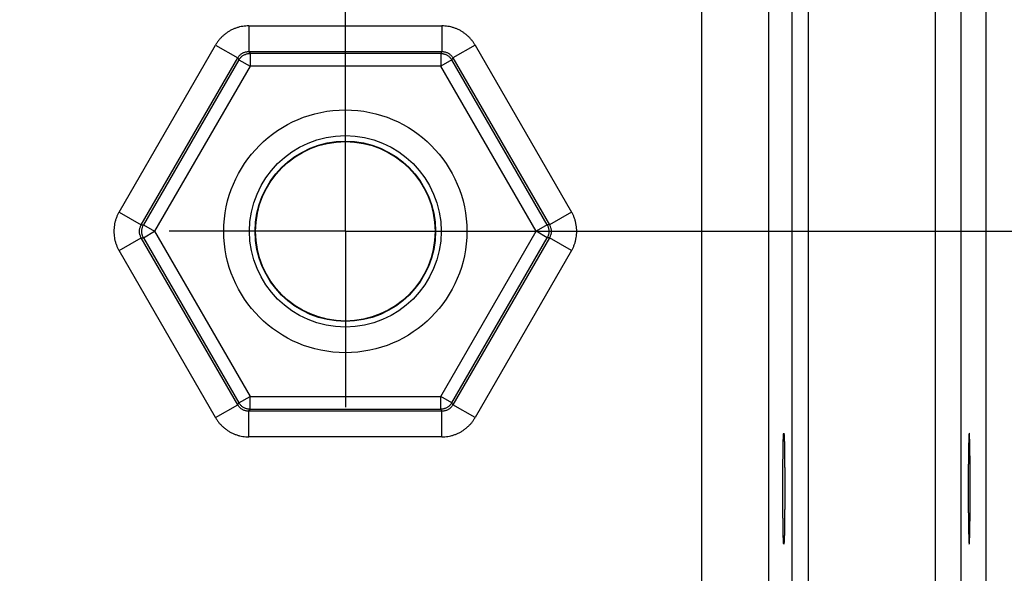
# Model space of a CAD drawing. Header units: inches. Extents: x 0 to 34, y 0 to 22.
# Tile 67 of 81: x 23.493 to 24.645, y 16.956 to 17.604. Entities that reach past the tile are written whole.
import ezdxf

# ---------------------------------------------------------------- set-up
doc = ezdxf.new("R2010")
doc.units = ezdxf.units.IN
doc.header["$LTSCALE"] = 1.87
doc.header["$MEASUREMENT"] = 0
doc.linetypes.add('CENTER', pattern=[0.6, 0.375, -0.075, 0.075, -0.075])
doc.layers.get('0').update_dxf_attribs({"linetype": 'CONTINUOUS'})
doc.layers.add('DEFAULT_1', color=7, linetype='CENTER')
doc.layers.add('DIMENSIONS', color=7, linetype='CONTINUOUS')
doc.styles.get("Standard").update_dxf_attribs({"font": 'txt', "width": 0.8})
doc.dimstyles.new('DIMSTYLE_1', dxfattribs={"dimtxt": 0.125, "dimasz": 0.18, "dimexe": 0.18, "dimexo": 0.0625, "dimgap": 0.09, "dimtad": 0, "dimtih": 1, "dimtoh": 1, "dimdec": 3, "dimzin": 4, "dimdsep": 46, "dimtxsty": 'STANDARD', "dimblk": '_FILLED', "dimblk1": '_FILLED', "dimblk2": '_FILLED', "dimcen": 0.09, "dimadec": 0, "dimazin": 0, "dimtp": 0.01, "dimtm": 0.01, "dimtfac": 1, "dimtdec": 3, "dimtofl": 0, "dimtmove": 0, "dimatfit": 3, "dimldrblk": '_FILLED', "dimfxl": 1, "dimtolj": 1, "dimtzin": 4, "dimarcsym": 0})

# ---------------------------------------------------------------- blocks, each defined once
blk = doc.blocks.new('_FILLED')
at = {"color": 0, "linetype": 'BYBLOCK'}
blk.add_solid([(0, 0), (-1, 0.1736), (-1, -0.1736)], dxfattribs=at)
blk = doc.blocks.new('*D10')
at = {"layer": 'DIMENSIONS', "color": 2, "linetype": 'CONTINUOUS'}
for p, q in [((23.9368, 17.3566), (26.2483, 17.3566)), ((26.1233, 17.3566), (26.1233, 16.6606)), ((26.1233, 15.3213), (26.1233, 16.4106)), ((24.6693, 15.3213), (26.2483, 15.3213))]:
    blk.add_line(p, q, dxfattribs=at)
at = {"layer": 'DIMENSIONS', "color": 2, "linetype": 'CONTINUOUS', "xscale": 0.18, "yscale": 0.18, "zscale": 0.18}
for p, rotation in [((26.1233, 17.3566), 90), ((26.1233, 15.3213), 270)]:
    blk.add_blockref('_FILLED', p, dxfattribs=dict(at, rotation=rotation))
at = {"layer": 'DIMENSIONS', "color": 2, "linetype": 'CONTINUOUS', "width": 0.8}
for s, p in [('[', (26.1358, 16.4731)), (']', (26.6358, 16.4731)), ('2.035', (25.5108, 16.4731)), ('51.7', (26.2358, 16.4731))]:
    blk.add_text(s, height=0.125, dxfattribs=at).set_placement(p)
blk = doc.blocks.new('*D11')
at = {"layer": 'DIMENSIONS', "color": 2, "linetype": 'CONTINUOUS'}
for p, q in [((23.8743, 17.4191), (23.8743, 19.6651)), ((24.6233, 18.8357), (24.6233, 19.6651)), ((23.8743, 19.5401), (23.5143, 19.5401)), ((24.6233, 19.5401), (25.3108, 19.5401))]:
    blk.add_line(p, q, dxfattribs=at)
at = {"layer": 'DIMENSIONS', "color": 2, "linetype": 'CONTINUOUS', "xscale": 0.18, "yscale": 0.18, "zscale": 0.18}
blk.add_blockref('_FILLED', (23.8743, 19.5401), dxfattribs=at)
at = {"layer": 'DIMENSIONS', "color": 2, "linetype": 'CONTINUOUS', "xscale": 0.18, "yscale": 0.18, "zscale": 0.18, "rotation": 180}
blk.add_blockref('_FILLED', (24.6233, 19.5401), dxfattribs=at)
at = {"layer": 'DIMENSIONS', "color": 2, "linetype": 'CONTINUOUS', "width": 0.8}
for s, p in [('[', (25.8983, 19.4776)), (']', (26.4983, 19.4776)), ('.749', (25.3733, 19.4776)), ('19.02', (25.9983, 19.4776))]:
    blk.add_text(s, height=0.125, dxfattribs=at).set_placement(p)
blk = doc.blocks.new('*D12')
at = {"layer": 'DIMENSIONS', "color": 2, "linetype": 'CONTINUOUS'}
for p, q in [((17.3743, 17.4191), (17.3743, 20.4151)), ((23.8743, 17.4191), (23.8743, 20.4151)), ((17.3743, 20.2901), (19.9587, 20.2901)), ((23.8743, 20.2901), (21.4087, 20.2901))]:
    blk.add_line(p, q, dxfattribs=at)
at = {"layer": 'DIMENSIONS', "color": 2, "linetype": 'CONTINUOUS', "xscale": 0.18, "yscale": 0.18, "zscale": 0.18, "rotation": 180}
blk.add_blockref('_FILLED', (17.3743, 20.2901), dxfattribs=at)
at = {"layer": 'DIMENSIONS', "color": 2, "linetype": 'CONTINUOUS', "xscale": 0.18, "yscale": 0.18, "zscale": 0.18}
blk.add_blockref('_FILLED', (23.8743, 20.2901), dxfattribs=at)
at = {"layer": 'DIMENSIONS', "color": 2, "linetype": 'CONTINUOUS', "width": 0.8}
for s, p in [('[', (20.6462, 20.2276)), (']', (21.2462, 20.2276)), ('6.500', (20.0212, 20.2276)), ('165.1', (20.7462, 20.2276))]:
    blk.add_text(s, height=0.125, dxfattribs=at).set_placement(p)

msp = doc.modelspace()

# ---------------------------------------------------------------- linework, layer by layer
at = {"color": 7, "linetype": 'CONTINUOUS'}
for p, q in [((24.5643, 18.6898), (24.5643, 15.4213)), ((24.5943, 18.6898), (24.5943, 15.4213)), ((24.6233, 18.6753), (24.6233, 15.4358)), ((24.2912, 15.4942), (24.2912, 18.6169)), ((24.397, 15.5444), (24.397, 18.5667)), ((24.416, 15.5444), (24.416, 18.5667)), ((24.3691, 18.5389), (24.3691, 15.5722)), ((23.7614, 17.597), (23.9872, 17.597)), ((23.7614, 17.597), (23.7614, 17.567)), ((23.9872, 17.597), (23.9872, 17.567)), ((23.6096, 17.379), (23.7225, 17.5745)), ((23.7225, 17.5745), (23.7484, 17.5596)), ((24.0261, 17.5745), (24.0001, 17.5596)), ((24.0261, 17.5745), (24.139, 17.379)), ((23.7614, 17.567), (23.9872, 17.567)), ((23.7614, 17.567), (23.7628, 17.5647)), ((23.9858, 17.5647), (23.7628, 17.5647)), ((23.7628, 17.5647), (23.7628, 17.5497)), ((23.9872, 17.567), (23.9858, 17.5647)), ((23.9858, 17.5647), (23.9858, 17.5497)), ((23.6356, 17.3641), (23.7484, 17.5596)), ((23.7498, 17.5572), (23.6382, 17.3641)), ((23.7484, 17.5596), (23.7498, 17.5572)), ((23.7498, 17.5572), (23.7628, 17.5497)), ((23.9988, 17.5572), (23.9858, 17.5497)), ((24.0001, 17.5596), (23.9988, 17.5572)), ((24.1103, 17.3641), (23.9988, 17.5572)), ((24.0001, 17.5596), (24.113, 17.3641)), ((23.7628, 17.5497), (23.6512, 17.3566)), ((23.9858, 17.5497), (23.7628, 17.5497)), ((24.0973, 17.3566), (23.9858, 17.5497)), ((23.6096, 17.379), (23.6356, 17.3641)), ((24.139, 17.379), (24.113, 17.3641)), ((23.6356, 17.3641), (23.6382, 17.3641)), ((23.6382, 17.3641), (23.6512, 17.3566)), ((23.6382, 17.3491), (23.6512, 17.3566)), ((23.6512, 17.3566), (23.7628, 17.1634)), ((23.9858, 17.1634), (24.0973, 17.3566)), ((24.1103, 17.3641), (24.0973, 17.3566)), ((24.1103, 17.3491), (24.0973, 17.3566)), ((24.113, 17.3641), (24.1103, 17.3641)), ((23.6096, 17.3341), (23.6356, 17.3491)), ((23.6356, 17.3491), (23.6382, 17.3491)), ((23.7484, 17.1536), (23.6356, 17.3491)), ((23.6382, 17.3491), (23.7498, 17.1559)), ((23.9988, 17.1559), (24.1103, 17.3491)), ((24.113, 17.3491), (24.0001, 17.1536)), ((24.113, 17.3491), (24.1103, 17.3491)), ((24.139, 17.3341), (24.113, 17.3491)), ((23.7225, 17.1386), (23.6096, 17.3341)), ((24.139, 17.3341), (24.0261, 17.1386)), ((23.7498, 17.1559), (23.7628, 17.1634)), ((23.7628, 17.1634), (23.9858, 17.1634)), ((23.7628, 17.1484), (23.7628, 17.1634)), ((23.9988, 17.1559), (23.9858, 17.1634)), ((23.9858, 17.1484), (23.9858, 17.1634)), ((23.7225, 17.1386), (23.7484, 17.1536)), ((23.7484, 17.1536), (23.7498, 17.1559)), ((23.7614, 17.1461), (23.7628, 17.1484)), ((23.7628, 17.1484), (23.9858, 17.1484)), ((23.9872, 17.1461), (23.9858, 17.1484)), ((24.0001, 17.1536), (23.9988, 17.1559)), ((24.0261, 17.1386), (24.0001, 17.1536)), ((23.9872, 17.1461), (23.7614, 17.1461)), ((23.7614, 17.1161), (23.7614, 17.1461)), ((23.9872, 17.1161), (23.9872, 17.1461)), ((23.9872, 17.1161), (23.7614, 17.1161))]:
    msp.add_line(p, q, dxfattribs=at)
for radius in [0.1421, 0.1121, 0.1055, 0.105]:
    msp.add_circle((23.8743, 17.3566), radius, dxfattribs=at)
for points, knots in [([(23.7614, 17.597), (23.7602, 17.597), (23.7578, 17.5969), (23.7542, 17.5965), (23.7507, 17.5958), (23.7472, 17.5948), (23.7438, 17.5935), (23.7405, 17.5919), (23.7373, 17.5901), (23.7344, 17.588), (23.7315, 17.5857), (23.7289, 17.5832), (23.7265, 17.5805), (23.7243, 17.5776), (23.7231, 17.5756), (23.7225, 17.5745)], [0, 0, 0, 0, 0.076153, 0.152881, 0.229992, 0.307286, 0.384562, 0.461657, 0.53865, 0.615727, 0.692964, 0.770203, 0.84725, 0.923911, 1, 1, 1, 1]), ([(24.0261, 17.5745), (24.0255, 17.5756), (24.0242, 17.5776), (24.0221, 17.5805), (24.0196, 17.5832), (24.017, 17.5857), (24.0142, 17.588), (24.0112, 17.5901), (24.0081, 17.5919), (24.0048, 17.5935), (24.0014, 17.5948), (23.9979, 17.5958), (23.9943, 17.5965), (23.9907, 17.5969), (23.9884, 17.597), (23.9872, 17.597)], [0, 0, 0, 0, 0.076153, 0.152881, 0.229992, 0.307286, 0.384562, 0.461657, 0.53865, 0.615727, 0.692964, 0.770203, 0.84725, 0.923911, 1, 1, 1, 1]), ([(23.7484, 17.5596), (23.7487, 17.56), (23.7493, 17.5609), (23.7503, 17.5621), (23.7514, 17.5632), (23.7526, 17.5642), (23.7539, 17.5651), (23.7553, 17.5658), (23.7568, 17.5663), (23.7583, 17.5667), (23.7598, 17.567), (23.7609, 17.567), (23.7614, 17.567)], [0, 0, 0, 0, 0.100166, 0.200153, 0.300017, 0.399824, 0.499641, 0.599525, 0.699496, 0.799562, 0.89973, 1, 1, 1, 1]), ([(23.7498, 17.5572), (23.75, 17.5577), (23.7506, 17.5586), (23.7516, 17.5598), (23.7527, 17.5609), (23.7539, 17.5619), (23.7552, 17.5627), (23.7566, 17.5634), (23.7581, 17.564), (23.7596, 17.5644), (23.7612, 17.5647), (23.7622, 17.5647), (23.7628, 17.5647)], [0, 0, 0, 0, 0.09999, 0.199987, 0.299988, 0.399993, 0.5, 0.600007, 0.700012, 0.800013, 0.90001, 1, 1, 1, 1]), ([(23.9858, 17.5647), (23.9863, 17.5647), (23.9874, 17.5647), (23.9889, 17.5644), (23.9904, 17.564), (23.9919, 17.5635), (23.9933, 17.5627), (23.9946, 17.5619), (23.9959, 17.5609), (23.997, 17.5598), (23.998, 17.5586), (23.9985, 17.5577), (23.9988, 17.5572)], [0, 0, 0, 0, 0.099319, 0.19873, 0.298519, 0.398706, 0.499057, 0.599256, 0.699389, 0.799558, 0.899777, 1, 1, 1, 1]), ([(23.9872, 17.567), (23.9877, 17.567), (23.9887, 17.567), (23.9903, 17.5667), (23.9918, 17.5663), (23.9933, 17.5658), (23.9947, 17.5651), (23.996, 17.5642), (23.9972, 17.5632), (23.9983, 17.5621), (23.9993, 17.5609), (23.9999, 17.56), (24.0001, 17.5596)], [0, 0, 0, 0, 0.100166, 0.200153, 0.300017, 0.399824, 0.499641, 0.599525, 0.699496, 0.799562, 0.89973, 1, 1, 1, 1]), ([(23.6096, 17.379), (23.609, 17.378), (23.6079, 17.3759), (23.6065, 17.3726), (23.6053, 17.3691), (23.6044, 17.3656), (23.6039, 17.362), (23.6036, 17.3584), (23.6036, 17.3547), (23.6039, 17.3511), (23.6044, 17.3475), (23.6053, 17.344), (23.6065, 17.3405), (23.6079, 17.3372), (23.609, 17.3351), (23.6096, 17.3341)], [0, 0, 0, 0, 0.076153, 0.152881, 0.229992, 0.307286, 0.384562, 0.461657, 0.53865, 0.615727, 0.692964, 0.770203, 0.84725, 0.923911, 1, 1, 1, 1]), ([(24.139, 17.3341), (24.1396, 17.3351), (24.1407, 17.3372), (24.1421, 17.3406), (24.1433, 17.344), (24.1441, 17.3475), (24.1447, 17.3511), (24.145, 17.3547), (24.145, 17.3584), (24.1447, 17.362), (24.1441, 17.3656), (24.1433, 17.3691), (24.1421, 17.3726), (24.1407, 17.3759), (24.1396, 17.378), (24.139, 17.379)], [0, 0, 0, 0, 0.076153, 0.152881, 0.229992, 0.307286, 0.384562, 0.461657, 0.53865, 0.615727, 0.692964, 0.770203, 0.84725, 0.923911, 1, 1, 1, 1]), ([(23.6356, 17.3491), (23.6353, 17.3495), (23.6348, 17.3504), (23.6343, 17.3519), (23.6338, 17.3534), (23.6336, 17.355), (23.6335, 17.3566), (23.6336, 17.3581), (23.6338, 17.3597), (23.6343, 17.3612), (23.6348, 17.3627), (23.6353, 17.3636), (23.6356, 17.3641)], [0, 0, 0, 0, 0.100166, 0.200153, 0.300017, 0.399824, 0.499641, 0.599525, 0.699496, 0.799562, 0.89973, 1, 1, 1, 1]), ([(23.6382, 17.3491), (23.638, 17.3495), (23.6375, 17.3504), (23.637, 17.3519), (23.6365, 17.3534), (23.6363, 17.355), (23.6362, 17.3565), (23.6363, 17.3581), (23.6365, 17.3597), (23.6369, 17.3612), (23.6375, 17.3627), (23.638, 17.3636), (23.6382, 17.3641)], [0, 0, 0, 0, 0.099319, 0.19873, 0.298519, 0.398706, 0.499057, 0.599256, 0.699389, 0.799558, 0.899777, 1, 1, 1, 1]), ([(24.1103, 17.3641), (24.1106, 17.3636), (24.1111, 17.3627), (24.1116, 17.3612), (24.112, 17.3597), (24.1123, 17.3581), (24.1124, 17.3565), (24.1123, 17.355), (24.112, 17.3534), (24.1116, 17.3519), (24.1111, 17.3504), (24.1106, 17.3495), (24.1103, 17.3491)], [0, 0, 0, 0, 0.100223, 0.200442, 0.300611, 0.400744, 0.500943, 0.601294, 0.701481, 0.80127, 0.900681, 1, 1, 1, 1]), ([(24.113, 17.3641), (24.1133, 17.3636), (24.1138, 17.3627), (24.1143, 17.3612), (24.1147, 17.3597), (24.115, 17.3581), (24.1151, 17.3566), (24.115, 17.355), (24.1147, 17.3534), (24.1143, 17.3519), (24.1138, 17.3505), (24.1133, 17.3495), (24.113, 17.3491)], [0, 0, 0, 0, 0.100166, 0.200153, 0.300017, 0.399824, 0.499641, 0.599525, 0.699496, 0.799562, 0.89973, 1, 1, 1, 1]), ([(23.7614, 17.1461), (23.7609, 17.1461), (23.7598, 17.1461), (23.7583, 17.1464), (23.7568, 17.1468), (23.7553, 17.1473), (23.7539, 17.148), (23.7526, 17.1489), (23.7514, 17.1499), (23.7503, 17.151), (23.7493, 17.1522), (23.7487, 17.1531), (23.7484, 17.1536)], [0, 0, 0, 0, 0.100166, 0.200153, 0.300017, 0.399824, 0.499641, 0.599525, 0.699496, 0.799562, 0.89973, 1, 1, 1, 1]), ([(23.7628, 17.1484), (23.7622, 17.1484), (23.7612, 17.1484), (23.7596, 17.1487), (23.7581, 17.1491), (23.7566, 17.1497), (23.7552, 17.1504), (23.7539, 17.1512), (23.7527, 17.1522), (23.7516, 17.1533), (23.7506, 17.1546), (23.75, 17.1554), (23.7498, 17.1559)], [0, 0, 0, 0, 0.09999, 0.199987, 0.299988, 0.399993, 0.5, 0.600007, 0.700012, 0.800013, 0.90001, 1, 1, 1, 1]), ([(23.9988, 17.1559), (23.9985, 17.1554), (23.998, 17.1546), (23.997, 17.1533), (23.9959, 17.1522), (23.9946, 17.1512), (23.9933, 17.1504), (23.9919, 17.1497), (23.9905, 17.1491), (23.9889, 17.1487), (23.9874, 17.1484), (23.9863, 17.1484), (23.9858, 17.1484)], [0, 0, 0, 0, 0.09999, 0.199987, 0.299988, 0.399993, 0.5, 0.600007, 0.700012, 0.800013, 0.90001, 1, 1, 1, 1]), ([(24.0001, 17.1536), (23.9999, 17.1531), (23.9993, 17.1522), (23.9983, 17.151), (23.9972, 17.1499), (23.996, 17.1489), (23.9947, 17.148), (23.9933, 17.1473), (23.9918, 17.1468), (23.9903, 17.1464), (23.9887, 17.1461), (23.9877, 17.1461), (23.9872, 17.1461)], [0, 0, 0, 0, 0.100166, 0.200153, 0.300017, 0.399824, 0.499641, 0.599525, 0.699496, 0.799562, 0.89973, 1, 1, 1, 1]), ([(23.7225, 17.1386), (23.7231, 17.1375), (23.7243, 17.1355), (23.7265, 17.1326), (23.7289, 17.1299), (23.7315, 17.1274), (23.7344, 17.1251), (23.7374, 17.123), (23.7405, 17.1212), (23.7438, 17.1196), (23.7472, 17.1183), (23.7507, 17.1173), (23.7542, 17.1166), (23.7578, 17.1162), (23.7602, 17.1161), (23.7614, 17.1161)], [0, 0, 0, 0, 0.076153, 0.152881, 0.229992, 0.307286, 0.384562, 0.461657, 0.53865, 0.615727, 0.692964, 0.770203, 0.84725, 0.923911, 1, 1, 1, 1]), ([(23.9872, 17.1161), (23.9884, 17.1161), (23.9908, 17.1162), (23.9943, 17.1166), (23.9979, 17.1173), (24.0014, 17.1183), (24.0048, 17.1196), (24.0081, 17.1212), (24.0112, 17.123), (24.0142, 17.1251), (24.017, 17.1274), (24.0197, 17.1299), (24.0221, 17.1326), (24.0242, 17.1355), (24.0255, 17.1375), (24.0261, 17.1386)], [0, 0, 0, 0, 0.076153, 0.152881, 0.229992, 0.307286, 0.384562, 0.461657, 0.53865, 0.615727, 0.692964, 0.770203, 0.84725, 0.923911, 1, 1, 1, 1]), ([(24.3871, 16.9906), (24.387, 16.9906), (24.387, 16.991), (24.3869, 16.9914), (24.3868, 16.9924), (24.3868, 16.9937), (24.3867, 16.9954), (24.3866, 16.9975), (24.3865, 16.9998), (24.3865, 17.0025), (24.3864, 17.0055), (24.3863, 17.0088), (24.3863, 17.0124), (24.3862, 17.0163), (24.3862, 17.0203), (24.3861, 17.0246), (24.3861, 17.029), (24.386, 17.0336), (24.386, 17.0384), (24.386, 17.0432), (24.386, 17.0481), (24.386, 17.0531), (24.386, 17.058), (24.386, 17.063), (24.386, 17.0679), (24.386, 17.0727), (24.386, 17.0775), (24.3861, 17.0821), (24.3861, 17.0865), (24.3862, 17.0908), (24.3862, 17.0949), (24.3863, 17.0987), (24.3863, 17.1023), (24.3864, 17.1056), (24.3865, 17.1086), (24.3865, 17.1113), (24.3866, 17.1137), (24.3867, 17.1157), (24.3868, 17.1174), (24.3868, 17.1187), (24.3869, 17.1197), (24.387, 17.1201), (24.387, 17.1205), (24.3871, 17.1205)], [0, 0, 0, 0, 0.00161, 0.006055, 0.013369, 0.023531, 0.0365, 0.052161, 0.070457, 0.091291, 0.114483, 0.13996, 0.16757, 0.197076, 0.228394, 0.261323, 0.295589, 0.331106, 0.367625, 0.404853, 0.442698, 0.480884, 0.519116, 0.557302, 0.595147, 0.632375, 0.668894, 0.704411, 0.738677, 0.771606, 0.802924, 0.83243, 0.86004, 0.885517, 0.908709, 0.929543, 0.947839, 0.9635, 0.976469, 0.986631, 0.993945, 0.99839, 1, 1, 1, 1]), ([(24.3871, 17.1205), (24.3872, 17.1205), (24.3872, 17.1201), (24.3873, 17.1197), (24.3874, 17.1187), (24.3875, 17.1174), (24.3875, 17.1157), (24.3876, 17.1137), (24.3877, 17.1113), (24.3878, 17.1086), (24.3878, 17.1056), (24.3879, 17.1023), (24.388, 17.0987), (24.388, 17.0949), (24.3881, 17.0908), (24.3881, 17.0865), (24.3881, 17.0821), (24.3882, 17.0775), (24.3882, 17.0727), (24.3882, 17.0679), (24.3882, 17.063), (24.3882, 17.058), (24.3882, 17.0531), (24.3882, 17.0481), (24.3882, 17.0432), (24.3882, 17.0384), (24.3882, 17.0336), (24.3881, 17.029), (24.3881, 17.0246), (24.3881, 17.0203), (24.388, 17.0163), (24.388, 17.0124), (24.3879, 17.0088), (24.3878, 17.0055), (24.3878, 17.0025), (24.3877, 16.9998), (24.3876, 16.9975), (24.3875, 16.9954), (24.3875, 16.9937), (24.3874, 16.9924), (24.3873, 16.9914), (24.3872, 16.991), (24.3872, 16.9906), (24.3871, 16.9906)], [0, 0, 0, 0, 0.00161, 0.006055, 0.013369, 0.023531, 0.0365, 0.052161, 0.070457, 0.091291, 0.114483, 0.13996, 0.16757, 0.197076, 0.228394, 0.261323, 0.295589, 0.331106, 0.367625, 0.404853, 0.442698, 0.480884, 0.519116, 0.557302, 0.595147, 0.632375, 0.668894, 0.704411, 0.738677, 0.771606, 0.802924, 0.83243, 0.86004, 0.885517, 0.908709, 0.929543, 0.947839, 0.9635, 0.976469, 0.986631, 0.993945, 0.99839, 1, 1, 1, 1]), ([(24.604, 17.1205), (24.6039, 17.1205), (24.6039, 17.1201), (24.6038, 17.1197), (24.6037, 17.1187), (24.6036, 17.1174), (24.6035, 17.1157), (24.6035, 17.1137), (24.6034, 17.1113), (24.6033, 17.1086), (24.6033, 17.1056), (24.6032, 17.1023), (24.6031, 17.0987), (24.6031, 17.0949), (24.603, 17.0908), (24.603, 17.0865), (24.6029, 17.0821), (24.6029, 17.0775), (24.6029, 17.0727), (24.6029, 17.0679), (24.6029, 17.063), (24.6028, 17.058), (24.6028, 17.0531), (24.6029, 17.0481), (24.6029, 17.0432), (24.6029, 17.0384), (24.6029, 17.0336), (24.6029, 17.029), (24.603, 17.0246), (24.603, 17.0203), (24.6031, 17.0163), (24.6031, 17.0124), (24.6032, 17.0088), (24.6033, 17.0055), (24.6033, 17.0025), (24.6034, 16.9998), (24.6035, 16.9975), (24.6035, 16.9954), (24.6036, 16.9937), (24.6037, 16.9924), (24.6038, 16.9914), (24.6039, 16.991), (24.6039, 16.9906), (24.604, 16.9906)], [0, 0, 0, 0, 0.00161, 0.006055, 0.013369, 0.023531, 0.0365, 0.052161, 0.070457, 0.091291, 0.114483, 0.13996, 0.16757, 0.197076, 0.228394, 0.261323, 0.295589, 0.331106, 0.367625, 0.404853, 0.442698, 0.480884, 0.519116, 0.557302, 0.595147, 0.632375, 0.668894, 0.704411, 0.738677, 0.771606, 0.802924, 0.83243, 0.86004, 0.885517, 0.908709, 0.929543, 0.947839, 0.9635, 0.976469, 0.986631, 0.993945, 0.99839, 1, 1, 1, 1]), ([(24.604, 16.9906), (24.6041, 16.9906), (24.6041, 16.991), (24.6042, 16.9914), (24.6042, 16.9924), (24.6043, 16.9937), (24.6044, 16.9954), (24.6045, 16.9975), (24.6046, 16.9998), (24.6046, 17.0025), (24.6047, 17.0055), (24.6048, 17.0088), (24.6048, 17.0124), (24.6049, 17.0163), (24.6049, 17.0203), (24.605, 17.0246), (24.605, 17.029), (24.605, 17.0336), (24.6051, 17.0384), (24.6051, 17.0432), (24.6051, 17.0481), (24.6051, 17.0531), (24.6051, 17.058), (24.6051, 17.063), (24.6051, 17.0679), (24.6051, 17.0727), (24.605, 17.0775), (24.605, 17.0821), (24.605, 17.0865), (24.6049, 17.0908), (24.6049, 17.0949), (24.6048, 17.0987), (24.6048, 17.1023), (24.6047, 17.1056), (24.6046, 17.1086), (24.6046, 17.1113), (24.6045, 17.1137), (24.6044, 17.1157), (24.6043, 17.1174), (24.6042, 17.1187), (24.6042, 17.1197), (24.6041, 17.1201), (24.6041, 17.1205), (24.604, 17.1205)], [0, 0, 0, 0, 0.00161, 0.006055, 0.013369, 0.023531, 0.0365, 0.052161, 0.070457, 0.091291, 0.114483, 0.13996, 0.16757, 0.197076, 0.228394, 0.261323, 0.295589, 0.331106, 0.367625, 0.404853, 0.442698, 0.480884, 0.519116, 0.557302, 0.595147, 0.632375, 0.668894, 0.704411, 0.738677, 0.771606, 0.802924, 0.83243, 0.86004, 0.885517, 0.908709, 0.929543, 0.947839, 0.9635, 0.976469, 0.986631, 0.993945, 0.99839, 1, 1, 1, 1])]:
    msp.add_open_spline(points, degree=3, knots=knots, dxfattribs=at)
at = {"layer": 'DEFAULT_1', "color": 7, "linetype": 'CENTER'}
for q in [(23.8743, 17.5625), (23.6683, 17.3566), (24.0802, 17.3566), (23.8743, 17.1506)]:
    msp.add_line((23.8743, 17.3566), q, dxfattribs=at)

# ---------------------------------------------------------------- dimensions: what is measured, and where the dimension line sits
at = {"layer": 'DIMENSIONS', "color": 2, "linetype": 'CONTINUOUS'}
for base, p1, p2, angle, picture, middle in [((17.3743, 20.2901), (23.8743, 17.4191), (17.3743, 17.4191), 180, '*D12', (20.6837, 20.2901)), ((23.8743, 19.5401), (24.6233, 18.8357), (23.8743, 17.4191), 180, '*D11', (25.9858, 19.5401)), ((26.1233, 17.3566), (24.6693, 15.3213), (23.9368, 17.3566), 90, '*D10', (26.1233, 16.5356))]:
    dim = msp.add_linear_dim(base=base, p1=p1, p2=p2, angle=angle, dimstyle='DIMSTYLE_1', dxfattribs=at)
    dim.commit()
    dim.dimension.update_dxf_attribs({"geometry": picture, "text_midpoint": middle, "dimtype": 160})

doc.saveas('drawing.dxf')
